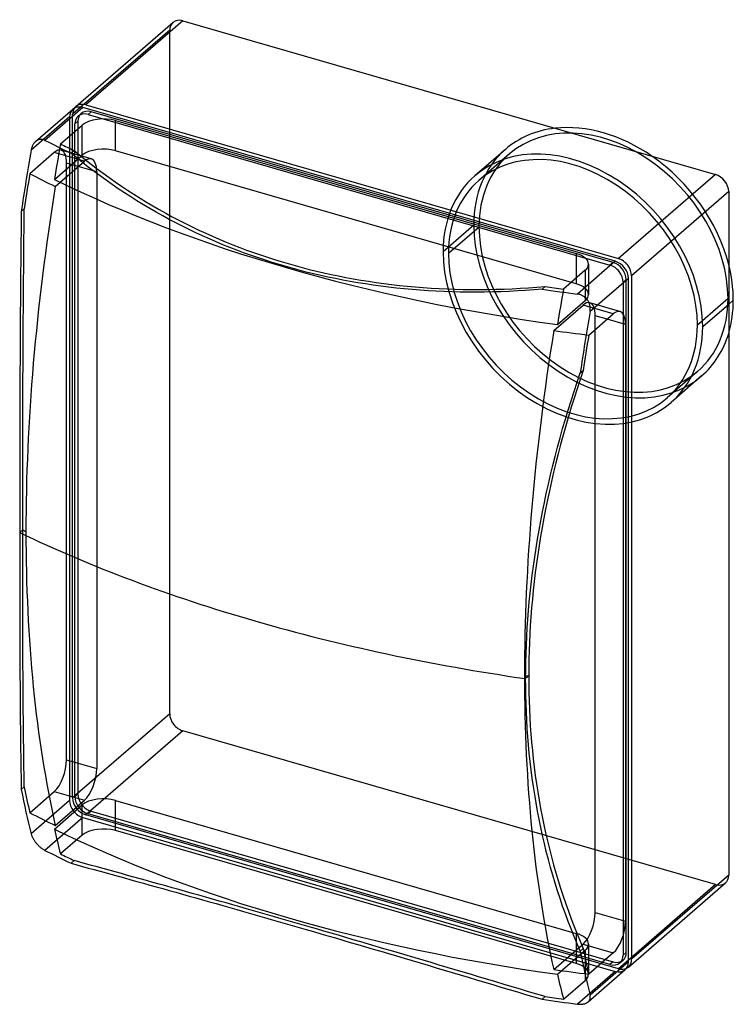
# Model space of a CAD drawing. Header units: millimetres. Extents: x -140 to 93, y -180 to 142.
import ezdxf

# ---------------------------------------------------------------- set-up
doc = ezdxf.new("R2010")
doc.units = ezdxf.units.MM
doc.layers.add('MAIN-1', color=7, linetype='Continuous')
doc.layers.add('MAIN-2', color=7, linetype='Continuous')

msp = doc.modelspace()

# ---------------------------------------------------------------- linework, layer by layer
at = {"layer": 'MAIN-1'}
for p, q in [((-122.06, 113.13), (-90.31, 140.62)), ((-87.04, 141.17), (-118.79, 113.68)), ((-87.04, 141.17), (87.04, 90.92)), ((-119.79, 112.81), (-132.16, 102.1)), ((54.29, 62.56), (-119.79, 112.81)), ((-118.79, 113.68), (55.29, 63.43)), ((-135.21, 101.73), (-123.06, 112.26)), ((-127.09, 100.93), (-119.98, 107.09)), ((-119.98, 97.22), (-119.98, 107.09)), ((-109.05, 98.68), (-109.05, 108.56)), ((-109.05, 108.56), (41.55, 65.08)), ((-136.38, 99.96), (-136.46, 99.75)), ((-136.3, 100.18), (-136.38, 99.96)), ((-136.2, 100.39), (-136.3, 100.18)), ((-136.1, 100.59), (-136.2, 100.39)), ((-136, 100.78), (-136.1, 100.59)), ((-135.88, 100.96), (-136, 100.78)), ((-135.76, 101.14), (-135.88, 100.96)), ((-135.63, 101.3), (-135.76, 101.14)), ((-135.49, 101.46), (-135.63, 101.3)), ((-135.36, 101.6), (-135.49, 101.46)), ((-135.21, 101.73), (-135.36, 101.6)), ((-135.07, 101.85), (-135.21, 101.73)), ((-134.92, 101.96), (-135.07, 101.85)), ((-134.76, 102.06), (-134.92, 101.96)), ((-134.6, 102.14), (-134.76, 102.06)), ((-134.44, 102.22), (-134.6, 102.14)), ((-134.27, 102.29), (-134.44, 102.22)), ((-134.1, 102.34), (-134.27, 102.29)), ((-133.92, 102.38), (-134.1, 102.34)), ((-133.74, 102.41), (-133.92, 102.38)), ((-133.56, 102.42), (-133.74, 102.41)), ((-133.38, 102.42), (-133.56, 102.42)), ((-133.2, 102.41), (-133.38, 102.42)), ((-133.02, 102.39), (-133.2, 102.41)), ((-132.84, 102.35), (-133.02, 102.39)), ((-132.66, 102.3), (-132.84, 102.35)), ((-132.49, 102.24), (-132.66, 102.3)), ((-132.32, 102.18), (-132.49, 102.24)), ((-132.16, 102.1), (-132.32, 102.18)), ((-136.64, 99.07), (-136.68, 98.85)), ((-136.59, 99.3), (-136.64, 99.07)), ((-136.53, 99.52), (-136.59, 99.3)), ((-136.46, 99.75), (-136.53, 99.52)), ((-123.6, 97.89), (-122.6, 98.75)), ((-121.75, 96.36), (-123.6, 97.89)), ((-122.6, 98.75), (-120.75, 97.23)), ((-120.75, 97.23), (-118.88, 95.72)), ((-120.35, 96.9), (-119.98, 97.22)), ((39.93, 55.68), (-109.05, 98.68)), ((-119.88, 94.85), (-121.75, 96.36)), ((-117.99, 93.37), (-119.88, 94.85)), ((-118.88, 95.72), (-116.99, 94.24)), ((-116.07, 91.9), (-117.99, 93.37)), ((-116.99, 94.24), (-115.07, 92.77)), ((-114.13, 90.46), (-116.07, 91.9)), ((-115.07, 92.77), (-113.14, 91.33)), ((-112.17, 89.04), (-114.13, 90.46)), ((-113.14, 91.33), (-111.18, 89.91)), ((87.04, 90.92), (55.29, 63.43)), ((-110.19, 87.65), (-112.17, 89.04)), ((-111.18, 89.91), (-109.19, 88.52)), ((-108.19, 86.28), (-110.19, 87.65)), ((-109.19, 88.52), (-107.19, 87.15)), ((-107.19, 87.15), (-105.17, 85.81)), ((-106.17, 84.94), (-108.19, 86.28)), ((-104.13, 83.62), (-106.17, 84.94)), ((-105.17, 85.81), (-103.13, 84.49)), ((-103.13, 84.49), (-101.07, 83.19)), ((91.37, 85.34), (59.62, 57.85)), ((91.37, 85.34), (91.37, -138.09)), ((-102.07, 82.32), (-104.13, 83.62)), ((-99.99, 81.05), (-102.07, 82.32)), ((-101.07, 83.19), (-99, 81.92)), ((-97.9, 79.81), (-99.99, 81.05)), ((-99, 81.92), (-96.9, 80.68)), ((-96.9, 80.68), (-94.79, 79.47)), ((-139.91, 78.8), (-139.95, 75.5)), ((-95.79, 78.6), (-97.9, 79.81)), ((-93.66, 77.41), (-95.79, 78.6)), ((-94.79, 79.47), (-92.66, 78.28)), ((-91.52, 76.25), (-93.66, 77.41)), ((-92.66, 78.28), (-90.52, 77.12)), ((-139.95, 75.5), (-139.99, 72.2)), ((-89.37, 75.12), (-91.52, 76.25)), ((-90.52, 77.12), (-88.37, 75.98)), ((-87.2, 74.01), (-89.37, 75.12)), ((-88.37, 75.98), (-86.2, 74.88)), ((-86.2, 74.88), (-84.02, 73.8)), ((-139.99, 72.2), (-140.03, 68.9)), ((-85.02, 72.94), (-87.2, 74.01)), ((-82.83, 71.89), (-85.02, 72.94)), ((-84.02, 73.8), (-81.82, 72.76)), ((-80.63, 70.87), (-82.83, 71.89)), ((-81.82, 72.76), (-79.62, 71.74)), ((-78.41, 69.88), (-80.63, 70.87)), ((-79.62, 71.74), (-77.41, 70.75)), ((-140.03, 68.9), (-140.06, 65.61)), ((-76.19, 68.92), (-78.41, 69.88)), ((-77.41, 70.75), (-75.18, 69.79)), ((-73.96, 67.99), (-76.19, 68.92)), ((-75.18, 69.79), (-72.95, 68.85)), ((-71.72, 67.09), (-73.96, 67.99)), ((-72.95, 68.85), (-70.71, 67.95)), ((-70.71, 67.95), (-68.47, 67.08)), ((-140.06, 65.61), (-140.09, 62.32)), ((-69.48, 66.22), (-71.72, 67.09)), ((-67.22, 65.37), (-69.48, 66.22)), ((-68.47, 67.08), (-66.22, 66.24)), ((-64.97, 64.56), (-67.22, 65.37)), ((-66.22, 66.24), (-63.96, 65.42)), ((-62.71, 63.78), (-64.97, 64.56)), ((-63.96, 65.42), (-61.7, 64.64)), ((-61.7, 64.64), (-59.44, 63.88)), ((41.55, 65.08), (41.55, 57.08)), ((-140.09, 62.32), (-140.12, 59.04)), ((-60.44, 63.02), (-62.71, 63.78)), ((-58.18, 62.29), (-60.44, 63.02)), ((-59.44, 63.88), (-57.17, 63.16)), ((-55.91, 61.6), (-58.18, 62.29)), ((-57.17, 63.16), (-54.91, 62.46)), ((-53.65, 60.93), (-55.91, 61.6)), ((-54.91, 62.46), (-52.65, 61.79)), ((-52.65, 61.79), (-50.37, 61.15)), ((-50.37, 61.15), (-48.07, 60.53)), ((54.29, 62.56), (41.92, 51.85)), ((-140.12, 59.04), (-140.15, 55.77)), ((-51.37, 60.28), (-53.65, 60.93)), ((-49.07, 59.66), (-51.37, 60.28)), ((-46.74, 59.06), (-49.07, 59.66)), ((-48.07, 60.53), (-45.75, 59.93)), ((-44.39, 58.49), (-46.74, 59.06)), ((-45.75, 59.93), (-43.4, 59.36)), ((-42.02, 57.94), (-44.39, 58.49)), ((-43.4, 59.36), (-41.03, 58.8)), ((-39.63, 57.41), (-42.02, 57.94)), ((-41.03, 58.8), (-38.64, 58.28)), ((-38.64, 58.28), (-36.23, 57.77)), ((44.48, 59.62), (37.36, 53.46)), ((-140.15, 55.77), (-140.18, 52.51)), ((-37.22, 56.91), (-39.63, 57.41)), ((-34.79, 56.43), (-37.22, 56.91)), ((-36.23, 57.77), (-33.8, 57.3)), ((-32.34, 55.98), (-34.79, 56.43)), ((-33.8, 57.3), (-31.35, 56.84)), ((-29.87, 55.55), (-32.34, 55.98)), ((-31.35, 56.84), (-28.88, 56.42)), ((-27.38, 55.15), (-29.87, 55.55)), ((-28.88, 56.42), (-26.39, 56.02)), ((-24.88, 54.78), (-27.38, 55.15)), ((-26.39, 56.02), (-23.88, 55.65)), ((-22.36, 54.43), (-24.88, 54.78)), ((-23.88, 55.65), (-21.36, 55.3)), ((-21.36, 55.3), (-18.82, 54.98)), ((-18.82, 54.98), (-16.27, 54.69)), ((58.62, 56.98), (46.05, 46.1)), ((58.62, -166.45), (58.62, 56.98)), ((59.62, 57.85), (59.62, -165.59)), ((-140.18, 52.51), (-140.2, 49.26)), ((-19.82, 54.12), (-22.36, 54.43)), ((-17.27, 53.83), (-19.82, 54.12)), ((-14.7, 53.56), (-17.27, 53.83)), ((-16.27, 54.69), (-13.7, 54.43)), ((-12.12, 53.33), (-14.7, 53.56)), ((-13.7, 54.43), (-11.12, 54.2)), ((-9.53, 53.12), (-12.12, 53.33)), ((-11.12, 54.2), (-8.53, 53.99)), ((-6.93, 52.95), (-9.53, 53.12)), ((-8.53, 53.99), (-5.92, 53.81)), ((-4.31, 52.8), (-6.93, 52.95)), ((-5.92, 53.81), (-3.31, 53.66)), ((-1.69, 52.68), (-4.31, 52.8)), ((-3.31, 53.66), (-0.68, 53.54)), ((0.95, 52.58), (-1.69, 52.68)), ((-0.68, 53.54), (1.96, 53.45)), ((3.59, 52.52), (0.95, 52.58)), ((1.96, 53.45), (4.6, 53.39)), ((6.25, 52.49), (3.59, 52.52)), ((4.6, 53.39), (7.25, 53.35)), ((8.91, 52.48), (6.25, 52.49)), ((7.25, 53.35), (9.91, 53.35)), ((11.57, 52.5), (8.91, 52.48)), ((9.91, 53.35), (12.58, 53.37)), ((14.24, 52.55), (11.57, 52.5)), ((12.58, 53.37), (15.25, 53.42)), ((16.92, 52.63), (14.24, 52.55)), ((15.25, 53.42), (17.93, 53.5)), ((19.6, 52.74), (16.92, 52.63)), ((17.93, 53.5), (20.6, 53.61)), ((22.28, 52.87), (19.6, 52.74)), ((20.6, 53.61), (23.29, 53.74)), ((24.97, 53.04), (22.28, 52.87)), ((23.29, 53.74), (25.97, 53.9)), ((27.66, 53.23), (24.97, 53.04)), ((25.97, 53.9), (28.66, 54.09)), ((30.35, 53.45), (27.66, 53.23)), ((28.66, 54.09), (31.35, 54.31)), ((31.35, 54.31), (30.35, 53.45)), ((42.13, 51.81), (41.92, 51.85)), ((42.34, 51.77), (42.13, 51.81)), ((42.56, 51.72), (42.34, 51.77)), ((42.78, 51.66), (42.56, 51.72)), ((42.99, 51.58), (42.78, 51.66)), ((43.2, 51.5), (42.99, 51.58)), ((43.41, 51.4), (43.2, 51.5)), ((-140.2, 49.26), (-140.22, 46.02)), ((43.62, 51.3), (43.41, 51.4)), ((43.82, 51.18), (43.62, 51.3)), ((44.01, 51.06), (43.82, 51.18)), ((44.2, 50.92), (44.01, 51.06)), ((44.38, 50.78), (44.2, 50.92)), ((44.55, 50.63), (44.38, 50.78)), ((44.72, 50.47), (44.55, 50.63)), ((44.87, 50.31), (44.72, 50.47)), ((45.02, 50.14), (44.87, 50.31)), ((45.16, 49.96), (45.02, 50.14)), ((45.28, 49.78), (45.16, 49.96)), ((45.41, 49.59), (45.28, 49.78)), ((45.52, 49.4), (45.41, 49.59)), ((45.62, 49.2), (45.52, 49.4)), ((45.72, 48.99), (45.62, 49.2)), ((45.8, 48.78), (45.72, 48.99)), ((45.88, 48.56), (45.8, 48.78)), ((45.95, 48.34), (45.88, 48.56)), ((46, 48.11), (45.95, 48.34)), ((91.37, 48.55), (92.88, 49.86)), ((-140.22, 46.02), (-140.24, 42.79)), ((45.61, 38.45), (53.62, 45.38)), ((46.05, 47.89), (46, 48.11)), ((46.08, 47.66), (46.05, 47.89)), ((46.05, 46.1), (46.08, 46.31)), ((46.11, 47.43), (46.08, 47.66)), ((46.08, 46.31), (46.11, 46.53)), ((46.12, 47.2), (46.11, 47.43)), ((46.11, 46.53), (46.12, 46.75)), ((46.13, 46.98), (46.12, 47.2)), ((46.12, 46.75), (46.13, 46.98)), ((-140.24, 42.79), (-140.26, 39.57)), ((57.62, 41.91), (51.62, 43.64)), ((57.62, 41.91), (57.62, -153.12)), ((-140.26, 39.57), (-140.28, 36.37)), ((47.74, -150.27), (47.74, 40.29)), ((-140.28, 36.37), (-140.3, 33.18)), ((-140.3, 33.18), (-140.31, 30)), ((-140.31, 30), (-140.32, 26.85)), ((-140.32, 26.85), (-140.34, 23.71)), ((41.79, 23.03), (42.82, 26.05)), ((43.82, 26.92), (42.79, 23.9)), ((42.82, 26.05), (43.82, 26.92)), ((-140.34, 23.71), (-140.35, 20.59)), ((40.8, 20.01), (41.79, 23.03)), ((42.79, 23.9), (41.8, 20.88)), ((-140.35, 20.59), (-140.36, 17.49)), ((39.83, 16.98), (40.8, 20.01)), ((41.8, 20.88), (40.83, 17.86)), ((-140.36, 17.49), (-140.37, 14.41)), ((38.88, 13.95), (39.83, 16.98)), ((40.83, 17.86), (39.89, 14.83)), ((-140.37, 14.41), (-140.38, 11.35)), ((37.97, 10.92), (38.88, 13.95)), ((39.89, 14.83), (38.97, 11.8)), ((-140.38, 11.35), (-140.38, 8.31)), ((37.09, 7.89), (37.97, 10.92)), ((38.97, 11.8), (38.09, 8.77)), ((-140.38, 8.31), (-140.39, 5.3)), ((36.23, 4.86), (37.09, 7.89)), ((38.09, 8.77), (37.24, 5.73)), ((-140.39, 5.3), (-140.4, 2.31)), ((35.41, 1.82), (36.23, 4.86)), ((37.24, 5.73), (36.41, 2.7)), ((-140.4, 2.31), (-140.4, -0.66)), ((34.61, -1.21), (35.41, 1.82)), ((36.41, 2.7), (35.62, -0.33)), ((-140.4, -0.66), (-140.41, -3.6)), ((33.85, -4.23), (34.61, -1.21)), ((35.62, -0.33), (34.85, -3.36)), ((-140.41, -3.6), (-140.41, -6.51)), ((33.12, -7.26), (33.85, -4.23)), ((34.12, -6.38), (33.42, -9.4)), ((34.85, -3.36), (34.12, -6.38)), ((-140.41, -9.4), (-140.42, -12.26)), ((-140.41, -6.51), (-140.41, -9.4)), ((32.42, -10.28), (33.12, -7.26)), ((33.42, -9.4), (32.75, -12.42)), ((-140.42, -12.26), (-140.42, -15.09)), ((31.75, -13.29), (32.42, -10.28)), ((32.75, -12.42), (32.11, -15.43)), ((-140.42, -15.09), (-140.42, -17.89)), ((31.11, -16.3), (31.75, -13.29)), ((32.11, -15.43), (31.5, -18.43)), ((-140.42, -17.89), (-140.42, -20.66)), ((29.93, -22.3), (30.5, -19.3)), ((30.5, -19.3), (31.11, -16.3)), ((31.5, -18.43), (30.93, -21.43)), ((-140.42, -20.66), (-140.42, -23.4)), ((29.38, -25.28), (29.93, -22.3)), ((30.93, -21.43), (30.38, -24.42)), ((-140.42, -23.4), (-140.42, -26.11)), ((28.87, -28.26), (29.38, -25.28)), ((30.38, -24.42), (29.87, -27.39)), ((-140.42, -26.11), (-140.42, -28.8)), ((-140.42, -28.8), (-140.42, -31.49)), ((28.39, -31.23), (28.87, -28.26)), ((29.87, -27.39), (29.39, -30.36)), ((-140.42, -31.49), (-140.42, -34.18)), ((27.94, -34.18), (28.39, -31.23)), ((29.39, -30.36), (28.94, -33.32)), ((-140.42, -34.18), (-140.42, -36.86)), ((27.53, -37.12), (27.94, -34.18)), ((28.94, -33.32), (28.53, -36.26)), ((-140.42, -36.86), (-140.42, -39.53)), ((27.15, -40.05), (27.53, -37.12)), ((28.53, -36.26), (28.15, -39.19)), ((-140.42, -39.53), (-140.41, -42.2)), ((26.8, -42.97), (27.15, -40.05)), ((28.15, -39.19), (27.8, -42.11)), ((-140.41, -42.2), (-140.41, -44.86)), ((-140.41, -44.86), (-140.41, -47.52)), ((26.48, -45.87), (26.8, -42.97)), ((27.48, -45.01), (27.19, -47.89)), ((27.8, -42.11), (27.48, -45.01)), ((-140.41, -47.52), (-140.4, -50.16)), ((26.19, -48.75), (26.48, -45.87)), ((27.19, -47.89), (26.93, -50.76)), ((-140.4, -50.16), (-140.4, -52.79)), ((25.93, -51.62), (26.19, -48.75)), ((26.93, -50.76), (26.71, -53.61)), ((-140.4, -52.79), (-140.39, -55.41)), ((25.52, -57.3), (25.71, -54.47)), ((25.71, -54.47), (25.93, -51.62)), ((26.71, -53.61), (26.52, -56.44)), ((-140.39, -55.41), (-140.38, -58.01)), ((25.35, -60.11), (25.52, -57.3)), ((26.52, -56.44), (26.35, -59.25)), ((-140.38, -58.01), (-140.38, -60.61)), ((-140.38, -60.61), (-140.37, -63.18)), ((25.22, -62.91), (25.35, -60.11)), ((26.35, -59.25), (26.22, -62.05)), ((-140.37, -63.18), (-140.36, -65.74)), ((25.12, -65.68), (25.22, -62.91)), ((26.22, -62.05), (26.12, -64.82)), ((-140.36, -65.74), (-140.35, -68.28)), ((25.05, -68.43), (25.12, -65.68)), ((26.05, -67.57), (26, -70.29)), ((26.12, -64.82), (26.05, -67.57)), ((-140.35, -68.28), (-140.34, -70.81)), ((-140.34, -70.81), (-140.32, -73.31)), ((25, -71.15), (25.05, -68.43)), ((26, -70.29), (25.99, -72.99)), ((-140.32, -73.31), (-140.31, -75.79)), ((24.99, -73.86), (25, -71.15)), ((25.99, -72.99), (24.99, -73.86)), ((25, -76.55), (24.99, -73.86)), ((25.99, -72.99), (26, -75.69)), ((-140.31, -75.79), (-140.3, -78.26)), ((25.05, -79.26), (25, -76.55)), ((26, -75.69), (26.05, -78.39)), ((-140.3, -78.26), (-140.28, -80.7)), ((25.12, -81.96), (25.05, -79.26)), ((26.05, -78.39), (26.12, -81.09)), ((-140.28, -80.7), (-140.26, -83.12)), ((-140.26, -83.12), (-140.24, -85.51)), ((25.22, -84.67), (25.12, -81.96)), ((26.12, -81.09), (26.22, -83.8)), ((-140.24, -85.51), (-140.22, -87.89)), ((25.35, -87.39), (25.22, -84.67)), ((26.22, -83.8), (26.35, -86.51)), ((26.35, -86.51), (26.52, -89.23)), ((-140.22, -87.89), (-140.2, -90.23)), ((25.52, -90.1), (25.35, -87.39)), ((25.71, -92.82), (25.52, -90.1)), ((26.52, -89.23), (26.71, -91.95)), ((-140.2, -90.23), (-140.18, -92.56)), ((-140.18, -92.56), (-140.15, -94.85)), ((25.93, -95.54), (25.71, -92.82)), ((26.71, -91.95), (26.93, -94.66)), ((-140.15, -94.85), (-140.12, -97.12)), ((26.19, -98.25), (25.93, -95.54)), ((26.93, -94.66), (27.19, -97.38)), ((-140.12, -97.12), (-140.09, -99.36)), ((-140.09, -99.36), (-140.06, -101.57)), ((26.48, -100.96), (26.19, -98.25)), ((27.19, -97.38), (27.48, -100.09)), ((-140.06, -101.57), (-140.03, -103.76)), ((26.8, -103.67), (26.48, -100.96)), ((27.48, -100.09), (27.8, -102.8)), ((27.8, -102.8), (28.15, -105.51)), ((-140.03, -103.76), (-139.99, -105.92)), ((-139.99, -105.92), (-139.95, -108.04)), ((27.15, -106.38), (26.8, -103.67)), ((28.15, -105.51), (28.53, -108.21)), ((-139.95, -108.04), (-139.91, -110.14)), ((27.53, -109.07), (27.15, -106.38)), ((27.94, -111.77), (27.53, -109.07)), ((28.53, -108.21), (28.94, -110.9)), ((28.39, -114.45), (27.94, -111.77)), ((28.94, -110.9), (29.39, -113.59)), ((28.87, -117.13), (28.39, -114.45)), ((29.39, -113.59), (29.87, -116.27)), ((29.38, -119.8), (28.87, -117.13)), ((29.87, -116.27), (30.38, -118.93)), ((30.38, -118.93), (30.93, -121.59)), ((29.93, -122.46), (29.38, -119.8)), ((30.93, -121.59), (31.5, -124.24)), ((-136.68, -124.59), (-136.64, -124.74)), ((-136.64, -124.74), (-136.59, -124.89)), ((-136.59, -124.89), (-136.54, -125.06)), ((-136.54, -125.06), (-136.48, -125.22)), ((-136.48, -125.22), (-136.41, -125.39)), ((-136.41, -125.39), (-136.33, -125.57)), ((30.5, -125.1), (29.93, -122.46)), ((31.11, -127.74), (30.5, -125.1)), ((31.5, -124.24), (32.11, -126.88)), ((-136.33, -125.57), (-136.25, -125.74)), ((-136.25, -125.74), (-136.16, -125.92)), ((-136.16, -125.92), (-136.06, -126.1)), ((-136.06, -126.1), (-135.95, -126.29)), ((-135.95, -126.29), (-135.84, -126.47)), ((-135.84, -126.47), (-135.73, -126.65)), ((-135.73, -126.65), (-135.61, -126.83)), ((-135.61, -126.83), (-135.48, -127.01)), ((-135.48, -127.01), (-135.35, -127.19)), ((-135.35, -127.19), (-135.21, -127.37)), ((-135.21, -127.37), (-135.08, -127.54)), ((-135.08, -127.54), (-134.94, -127.71)), ((-134.94, -127.71), (-134.79, -127.88)), ((-134.79, -127.88), (-134.64, -128.04)), ((-134.64, -128.04), (-134.48, -128.21)), ((-134.48, -128.21), (-134.32, -128.37)), ((-134.32, -128.37), (-134.16, -128.53)), ((-134.16, -128.53), (-134, -128.69)), ((-134, -128.69), (-133.83, -128.84)), ((31.75, -130.36), (31.11, -127.74)), ((32.11, -126.88), (32.75, -129.5)), ((-133.83, -128.84), (-133.66, -128.98)), ((-133.66, -128.98), (-133.49, -129.12)), ((-133.49, -129.12), (-133.31, -129.26)), ((-133.31, -129.26), (-133.14, -129.39)), ((-133.14, -129.39), (-132.97, -129.51)), ((-132.97, -129.51), (-132.8, -129.62)), ((-132.8, -129.62), (-132.64, -129.73)), ((-132.64, -129.73), (-132.47, -129.82)), ((-132.47, -129.82), (-132.31, -129.92)), ((-132.31, -129.92), (-132.16, -130)), ((32.42, -132.97), (31.75, -130.36)), ((32.75, -129.5), (33.42, -132.11)), ((-123.6, -134.21), (-121.75, -134.72)), ((-121.75, -134.72), (-119.88, -135.23)), ((33.12, -135.56), (32.42, -132.97)), ((33.42, -132.11), (34.12, -134.7)), ((34.12, -134.7), (34.85, -137.28)), ((-119.88, -135.23), (-117.99, -135.76)), ((-117.99, -135.76), (-116.07, -136.28)), ((-116.07, -136.28), (-114.13, -136.82)), ((-114.13, -136.82), (-112.17, -137.36)), ((-112.17, -137.36), (-110.19, -137.91)), ((-110.19, -137.91), (-108.19, -138.46)), ((33.85, -138.14), (33.12, -135.56)), ((34.61, -140.7), (33.85, -138.14)), ((34.85, -137.28), (35.62, -139.84)), ((91.37, -138.09), (59.62, -165.59)), ((-108.19, -138.46), (-106.17, -139.02)), ((-106.17, -139.02), (-104.13, -139.58)), ((-104.13, -139.58), (-102.07, -140.15)), ((-102.07, -140.15), (-99.99, -140.73)), ((-99.99, -140.73), (-97.9, -141.31)), ((-97.9, -141.31), (-95.79, -141.9)), ((35.41, -143.24), (34.61, -140.7)), ((35.62, -139.84), (36.41, -142.39)), ((58.56, -168.12), (90.31, -140.62)), ((-95.79, -141.9), (-93.66, -142.49)), ((-93.66, -142.49), (-91.52, -143.09)), ((-91.52, -143.09), (-89.37, -143.69)), ((-89.37, -143.69), (-87.2, -144.3)), ((-87.2, -144.3), (-85.02, -144.91)), ((36.23, -145.77), (35.41, -143.24)), ((36.41, -142.39), (37.24, -144.91)), ((-85.02, -144.91), (-82.83, -145.53)), ((-82.83, -145.53), (-80.63, -146.15)), ((-80.63, -146.15), (-78.41, -146.77)), ((-78.41, -146.77), (-76.19, -147.4)), ((-76.19, -147.4), (-73.96, -148.03)), ((-73.96, -148.03), (-71.72, -148.67)), ((37.09, -148.28), (36.23, -145.77)), ((37.24, -144.91), (38.09, -147.42)), ((38.09, -147.42), (38.97, -149.91)), ((-71.72, -148.67), (-69.48, -149.31)), ((-69.48, -149.31), (-67.22, -149.95)), ((-67.22, -149.95), (-64.97, -150.59)), ((-64.97, -150.59), (-62.71, -151.24)), ((-62.71, -151.24), (-60.44, -151.89)), ((37.97, -150.76), (37.09, -148.28)), ((38.88, -153.23), (37.97, -150.76)), ((38.97, -149.91), (39.89, -152.37)), ((47.74, -150.27), (57.62, -153.12)), ((-60.44, -151.89), (-58.18, -152.54)), ((-58.18, -152.54), (-55.91, -153.19)), ((-55.91, -153.19), (-53.65, -153.85)), ((-53.65, -153.85), (-51.37, -154.51)), ((39.83, -155.68), (38.88, -153.23)), ((39.89, -152.37), (40.83, -154.82)), ((-51.37, -154.51), (-49.07, -155.17)), ((-49.07, -155.17), (-46.74, -155.85)), ((-46.74, -155.85), (-44.39, -156.53)), ((-44.39, -156.53), (-42.02, -157.22)), ((-42.02, -157.22), (-39.63, -157.91)), ((40.8, -158.11), (39.83, -155.68)), ((40.83, -154.82), (41.8, -157.24)), ((41.8, -157.24), (42.79, -159.65)), ((-39.63, -157.91), (-37.22, -158.62)), ((-37.22, -158.62), (-34.79, -159.33)), ((-34.79, -159.33), (-32.34, -160.05)), ((-32.34, -160.05), (-29.87, -160.77)), ((-29.87, -160.77), (-27.38, -161.5)), ((41.79, -160.51), (40.8, -158.11)), ((42.82, -162.89), (41.79, -160.51)), ((42.79, -159.65), (43.82, -162.02)), ((43.37, -160.99), (43.74, -160.66)), ((43.74, -160.66), (53.62, -163.51)), ((-27.38, -161.5), (-24.88, -162.24)), ((-24.88, -162.24), (-22.36, -162.98)), ((-22.36, -162.98), (-19.82, -163.73)), ((-19.82, -163.73), (-17.27, -164.49)), ((43.82, -162.02), (42.82, -162.89)), ((53.62, -163.51), (45.61, -170.44)), ((-17.27, -164.49), (-14.7, -165.25)), ((-14.7, -165.25), (-12.12, -166.01)), ((-12.12, -166.01), (-9.53, -166.78)), ((-9.53, -166.78), (-6.93, -167.55)), ((58.62, -166.45), (46.05, -177.34)), ((-6.93, -167.55), (-4.31, -168.33)), ((-4.31, -168.33), (-1.69, -169.11)), ((-1.69, -169.11), (0.95, -169.89)), ((0.95, -169.89), (3.59, -170.68)), ((45.4, -179.51), (57.56, -168.98)), ((3.59, -170.68), (6.25, -171.47)), ((6.25, -171.47), (8.91, -172.26)), ((8.91, -172.26), (11.57, -173.06)), ((11.57, -173.06), (14.24, -173.85)), ((14.24, -173.85), (16.92, -174.65)), ((16.92, -174.65), (19.6, -175.45)), ((19.6, -175.45), (22.28, -176.25)), ((22.28, -176.25), (24.97, -177.05)), ((24.97, -177.05), (27.66, -177.85)), ((27.66, -177.85), (30.35, -178.65)), ((43.71, -180.24), (43.91, -180.2)), ((43.91, -180.2), (44.12, -180.15)), ((44.12, -180.15), (44.31, -180.1)), ((44.31, -180.1), (44.49, -180.03)), ((44.49, -180.03), (44.67, -179.96)), ((44.67, -179.96), (44.84, -179.88)), ((44.84, -179.88), (44.99, -179.8)), ((44.99, -179.8), (45.14, -179.71)), ((45.14, -179.71), (45.28, -179.61)), ((45.28, -179.61), (45.4, -179.51)), ((45.4, -179.51), (45.52, -179.4)), ((45.52, -179.4), (45.64, -179.28)), ((45.64, -179.28), (45.74, -179.15)), ((45.74, -179.15), (45.83, -179.02)), ((45.83, -179.02), (45.9, -178.89)), ((45.9, -178.89), (45.97, -178.74)), ((45.97, -178.74), (46.03, -178.6)), ((46.03, -178.6), (46.07, -178.45)), ((46.08, -177.5), (46.05, -177.34)), ((46.07, -178.45), (46.1, -178.29)), ((46.11, -177.66), (46.08, -177.5)), ((46.1, -178.29), (46.12, -178.13)), ((46.12, -177.82), (46.11, -177.66)), ((46.13, -177.98), (46.12, -177.82)), ((46.12, -178.13), (46.13, -177.98)), ((41.92, -180.25), (42.14, -180.27)), ((42.14, -180.27), (42.37, -180.29)), ((42.37, -180.29), (42.6, -180.3)), ((42.6, -180.3), (42.82, -180.31)), ((42.82, -180.31), (43.05, -180.3)), ((43.05, -180.3), (43.27, -180.29)), ((43.27, -180.29), (43.49, -180.27)), ((43.49, -180.27), (43.71, -180.24))]:
    msp.add_line(p, q, dxfattribs=at)
for centre, major_axis, ratio, start_param, end_param in [((-87.04, 136.84), (-3.27, 3.78), 0.75, -0.857072, 0.000079), ((-119.79, 108.48), (-3.27, 3.78), 0.75, -0.857072, 0.000079), ((-118.79, 109.35), (3.27, -3.78), 0.75, -3.141514, -2.964282), ((-118.79, 109.35), (3.27, -3.78), 0.75, 2.284521, 3.141672), ((-113.05, 105.09), (-8, 0), 0.5, -2.094395, -0.523599), ((50.44, 62.11), (32.08, -37.04), 0.75, 1.902441, 2.666601), ((136.5, 234.26), (-376.89, 0), 0.5, 0.777274, 0.809123), ((137.5, 235.13), (-376.89, 0), 0.5, 0.792521, 0.809123), ((-113.05, 95.22), (-8, 0), 0.5, -2.094395, -0.523599), ((45.13, 144.59), (-107.01, -370.7), 0.433013, -1.323697, -1.269432), ((87.04, 86.59), (-3.27, 3.78), 0.75, -2.427868, -0.857072), ((37.55, 61.62), (-8, 0), 0.5, 3.141499, 4.18879), ((37.55, 61.62), (-8, 0), 0.5, 2.617994, 3.141499), ((54.29, 58.23), (-3.27, 3.78), 0.75, -2.427868, -0.857072), ((55.29, 59.1), (3.27, -3.78), 0.75, 0.713724, 2.284521), ((50.44, 62.11), (32.08, -37.04), 0.75, 0.713724, 0.981557), ((136.5, 234.26), (-376.89, 0), 0.5, 1.285272, 1.317121), ((137.5, 235.13), (-376.89, 0), 0.5, 1.285272, 1.301874), ((50.44, 62.11), (32.08, -37.04), 0.75, 0.445892, 0.713724), ((227.87, 91.84), (107.01, 370.7), 0.433013, 1.817896, 1.872161), ((53.62, 38.45), (2.22, 7.69), 0.433013, 0.000007, 0.588003), ((53.62, 38.45), (2.22, 7.69), 0.433013, -0.982794, 0.000007), ((228.87, 92.7), (107.01, 370.7), 0.433013, 1.840904, 1.872161), ((136.5, 118.21), (-400, 0), 0.5, 0.806119, 1.047198), ((136.5, 118.21), (-400, 0), 0.5, 1.047198, 1.288276), ((45.13, 144.59), (-107.01, -370.7), 0.433013, -0.696156, -0.64189), ((136.5, 2.17), (376.89, 0), 0.5, -2.364319, -2.332469), ((87.04, -136.84), (-3.27, 3.78), 0.75, -3.141514, -2.427868), ((43.74, -153.73), (2.22, 7.69), 0.433013, -2.55359, -0.982794), ((53.62, -156.58), (2.22, 7.69), 0.433013, -2.55359, -0.982794), ((227.87, 91.84), (107.01, 370.7), 0.433013, 2.445437, 2.499702), ((228.87, 92.7), (107.01, 370.7), 0.433013, 2.445437, 2.476694), ((54.29, -165.2), (-3.27, 3.78), 0.75, -3.141514, -2.427868), ((55.29, -164.34), (3.27, -3.78), 0.75, 0.000079, 0.713724), ((55.29, -164.34), (3.27, -3.78), 0.75, -0.177311, 0.000079), ((136.5, 2.17), (376.89, 0), 0.5, -1.856321, -1.824471)]:
    msp.add_ellipse(centre, major_axis=major_axis, ratio=ratio, start_param=start_param, end_param=end_param, dxfattribs=at)
at = {"layer": 'MAIN-2'}
for p, q in [((-91.37, 138.09), (-123.12, 110.6)), ((-91.37, -85.34), (-91.37, 138.09)), ((-124.12, 109.73), (-136.68, 98.85)), ((-124.12, 109.73), (-124.12, -113.7)), ((-123.12, -112.84), (-123.12, 110.6)), ((-121.33, 110.03), (-120.33, 110.89)), ((-117.05, 111.44), (-118.05, 110.58)), ((-118.05, 110.58), (52.55, 61.33)), ((53.55, 62.19), (-117.05, 111.44)), ((-121.38, 108.36), (-122.38, 107.5)), ((-122.38, -112.47), (-122.38, 107.5)), ((-121.38, 108.36), (-121.38, -111.61)), ((-129.12, 98.13), (-137.12, 91.2)), ((-119.24, 95.28), (-129.12, 98.13)), ((-129.09, 89.33), (-120.35, 96.9)), ((-117.02, 96.03), (-126.9, 98.88)), ((18.37, 99.15), (8.37, 90.49)), ((19.67, 97.64), (9.67, 88.98)), ((-128.79, 87.01), (-119.24, 95.28)), ((-115.24, 91.81), (-125.12, 94.66)), ((-125.12, -100.37), (-125.12, 94.66)), ((-115.24, 91.81), (-115.24, -103.22)), ((-138.91, 79.67), (-139.91, 78.8)), ((-138.95, 76.37), (-138.91, 79.67)), ((-138.99, 73.07), (-138.95, 76.37)), ((8.01, 74.36), (-1.99, 65.7)), ((-139.03, 69.78), (-138.99, 73.07)), ((-0.26, 65.2), (9.74, 73.86)), ((-139.06, 66.49), (-139.03, 69.78)), ((-139.09, 63.2), (-139.06, 66.49)), ((-139.12, 59.92), (-139.09, 63.2)), ((45.55, 61.62), (45.55, 51.74)), ((53.55, 62.19), (52.55, 61.33)), ((-139.15, 56.65), (-139.12, 59.92)), ((44.48, 59.62), (44.48, 49.74)), ((-139.18, 53.39), (-139.15, 56.65)), ((41.55, 55.21), (39.93, 55.68)), ((41.55, 57.08), (41.55, 55.21)), ((57.88, 56.61), (56.88, 55.75)), ((56.88, 55.75), (56.88, -164.22)), ((57.88, -163.36), (57.88, 56.61)), ((-139.2, 50.14), (-139.18, 53.39)), ((-139.22, 46.9), (-139.2, 50.14)), ((35.37, 41.86), (44.48, 49.74)), ((55.83, 46.13), (45.96, 48.98)), ((91.15, 50.36), (81.15, 41.7)), ((82.88, 41.2), (91.37, 48.55)), ((-139.24, 43.66), (-139.22, 46.9)), ((34.2, 39.96), (43.74, 48.23)), ((53.62, 45.38), (43.74, 48.23)), ((-139.26, 40.45), (-139.24, 43.66)), ((51.62, 43.64), (47.74, 44.76)), ((47.74, 40.29), (47.74, 44.76)), ((-139.28, 37.24), (-139.26, 40.45)), ((-139.3, 34.05), (-139.28, 37.24)), ((-139.31, 30.88), (-139.3, 34.05)), ((-139.32, 27.72), (-139.31, 30.88)), ((-139.34, 24.58), (-139.32, 27.72)), ((81.21, 26.58), (71.21, 17.92)), ((-139.35, 21.46), (-139.34, 24.58)), ((82.52, 25.07), (72.52, 16.41)), ((-139.36, 18.35), (-139.35, 21.46)), ((-139.37, 15.27), (-139.36, 18.35)), ((-139.38, 12.21), (-139.37, 15.27)), ((-139.38, 9.17), (-139.38, 12.21)), ((-139.39, 6.16), (-139.38, 9.17)), ((-139.4, 3.17), (-139.39, 6.16)), ((-139.41, -2.74), (-139.4, 0.2)), ((-139.4, 0.2), (-139.4, 3.17)), ((-139.41, -5.66), (-139.41, -2.74)), ((-139.41, -8.54), (-139.41, -5.66)), ((-139.42, -11.4), (-139.41, -8.54)), ((-139.42, -14.23), (-139.42, -11.4)), ((-139.42, -17.03), (-139.42, -14.23)), ((-139.42, -19.8), (-139.42, -17.03)), ((-139.42, -22.54), (-139.42, -19.8)), ((-139.42, -25.24), (-140.42, -26.11)), ((-139.42, -25.24), (-139.42, -22.54)), ((-139.42, -27.93), (-139.42, -25.24)), ((-139.42, -30.62), (-139.42, -27.93)), ((-139.42, -33.3), (-139.42, -30.62)), ((-139.42, -35.98), (-139.42, -33.3)), ((-139.42, -38.66), (-139.42, -35.98)), ((-139.41, -41.33), (-139.42, -38.66)), ((-139.41, -43.99), (-139.41, -41.33)), ((-139.41, -46.64), (-139.41, -43.99)), ((-139.4, -49.29), (-139.41, -46.64)), ((-139.4, -51.92), (-139.4, -49.29)), ((-139.39, -54.54), (-139.4, -51.92)), ((-139.38, -57.14), (-139.39, -54.54)), ((-139.38, -59.74), (-139.38, -57.14)), ((-139.37, -62.31), (-139.38, -59.74)), ((-139.36, -64.87), (-139.37, -62.31)), ((-139.35, -67.42), (-139.36, -64.87)), ((-139.34, -69.94), (-139.35, -67.42)), ((-139.32, -72.45), (-139.34, -69.94)), ((-139.31, -74.93), (-139.32, -72.45)), ((-139.3, -77.4), (-139.31, -74.93)), ((-139.28, -79.84), (-139.3, -77.4)), ((-139.26, -82.26), (-139.28, -79.84)), ((-139.24, -84.66), (-139.26, -82.26)), ((-139.22, -87.03), (-139.24, -84.66)), ((-91.37, -85.34), (-123.12, -112.84)), ((-139.2, -89.38), (-139.22, -87.03)), ((-139.18, -91.7), (-139.2, -89.38)), ((-139.15, -93.99), (-139.18, -91.7)), ((-87.04, -90.92), (-118.79, -118.42)), ((87.04, -141.17), (-87.04, -90.92)), ((-139.12, -96.26), (-139.15, -93.99)), ((-139.09, -98.5), (-139.12, -96.26)), ((-139.06, -100.72), (-139.09, -98.5)), ((-139.03, -102.9), (-139.06, -100.72)), ((-138.99, -105.05), (-139.03, -102.9)), ((-125.12, -100.37), (-115.24, -103.22)), ((-138.95, -107.18), (-138.99, -105.05)), ((-139.91, -110.14), (-138.91, -109.27)), ((-138.91, -109.27), (-138.95, -107.18)), ((-137.12, -117.69), (-129.12, -110.76)), ((-129.12, -110.76), (-119.24, -113.61)), ((-121.38, -111.61), (-122.38, -112.47)), ((-124.12, -113.7), (-136.68, -124.59)), ((-129.09, -123.02), (-119.98, -115.13)), ((-128.79, -121.88), (-119.24, -113.61)), ((-119.98, -125), (-119.98, -115.13)), ((-109.05, -123.54), (-109.05, -113.67)), ((-109.05, -113.67), (41.55, -157.14)), ((55.29, -168.67), (-118.79, -118.42)), ((-117.05, -117.19), (-118.05, -118.05)), ((52.55, -167.3), (-118.05, -118.05)), ((-117.05, -117.19), (53.55, -166.44)), ((-119.79, -119.28), (-132.16, -130)), ((-119.79, -119.28), (54.29, -169.53)), ((-119.98, -125), (-127.09, -131.16)), ((41.55, -167.01), (-109.05, -123.54)), ((-122.6, -133.34), (-123.6, -134.21)), ((-120.75, -133.85), (-122.6, -133.34)), ((-118.88, -134.37), (-120.75, -133.85)), ((-116.99, -134.89), (-118.88, -134.37)), ((-115.07, -135.42), (-116.99, -134.89)), ((-113.14, -135.95), (-115.07, -135.42)), ((-111.18, -136.49), (-113.14, -135.95)), ((-109.19, -137.04), (-111.18, -136.49)), ((-107.19, -137.59), (-109.19, -137.04)), ((-105.17, -138.15), (-107.19, -137.59)), ((-103.13, -138.72), (-105.17, -138.15)), ((-101.07, -139.29), (-103.13, -138.72)), ((-99, -139.86), (-101.07, -139.29)), ((-96.9, -140.44), (-99, -139.86)), ((-94.79, -141.03), (-96.9, -140.44)), ((-92.66, -141.62), (-94.79, -141.03)), ((87.04, -141.17), (55.29, -168.67)), ((-90.52, -142.22), (-92.66, -141.62)), ((-88.37, -142.83), (-90.52, -142.22)), ((-86.2, -143.43), (-88.37, -142.83)), ((-84.02, -144.05), (-86.2, -143.43)), ((-81.82, -144.66), (-84.02, -144.05)), ((-79.62, -145.28), (-81.82, -144.66)), ((-77.41, -145.91), (-79.62, -145.28)), ((-75.18, -146.54), (-77.41, -145.91)), ((-72.95, -147.17), (-75.18, -146.54)), ((-70.71, -147.81), (-72.95, -147.17)), ((-68.47, -148.44), (-70.71, -147.81)), ((-66.22, -149.09), (-68.47, -148.44)), ((-63.96, -149.73), (-66.22, -149.09)), ((-61.7, -150.38), (-63.96, -149.73)), ((-59.44, -151.03), (-61.7, -150.38)), ((-57.17, -151.68), (-59.44, -151.03)), ((-54.91, -152.33), (-57.17, -151.68)), ((-52.65, -152.98), (-54.91, -152.33)), ((-50.37, -153.64), (-52.65, -152.98)), ((-48.07, -154.3), (-50.37, -153.64)), ((-45.75, -154.98), (-48.07, -154.3)), ((-43.4, -155.66), (-45.75, -154.98)), ((-41.03, -156.35), (-43.4, -155.66)), ((-38.64, -157.05), (-41.03, -156.35)), ((-36.23, -157.75), (-38.64, -157.05)), ((41.55, -157.14), (41.55, -167.01)), ((-33.8, -158.46), (-36.23, -157.75)), ((-31.35, -159.18), (-33.8, -158.46)), ((-28.88, -159.9), (-31.35, -159.18)), ((-26.39, -160.64), (-28.88, -159.9)), ((-23.88, -161.37), (-26.39, -160.64)), ((45.55, -160.61), (45.55, -170.48)), ((-21.36, -162.12), (-23.88, -161.37)), ((-18.82, -162.87), (-21.36, -162.12)), ((-16.27, -163.62), (-18.82, -162.87)), ((-13.7, -164.38), (-16.27, -163.62)), ((34.2, -168.93), (43.37, -160.99)), ((35.37, -170.49), (44.48, -162.6)), ((44.48, -162.6), (44.48, -172.48)), ((57.88, -163.36), (56.88, -164.22)), ((-11.12, -165.14), (-13.7, -164.38)), ((-8.53, -165.91), (-11.12, -165.14)), ((-5.92, -166.69), (-8.53, -165.91)), ((-3.31, -167.46), (-5.92, -166.69)), ((53.55, -166.44), (52.55, -167.3)), ((55.83, -166.75), (56.83, -165.89)), ((-0.68, -168.24), (-3.31, -167.46)), ((1.96, -169.03), (-0.68, -168.24)), ((4.6, -169.82), (1.96, -169.03)), ((7.25, -170.61), (4.6, -169.82)), ((54.29, -169.53), (41.92, -180.25)), ((9.91, -171.4), (7.25, -170.61)), ((12.58, -172.19), (9.91, -171.4)), ((15.25, -172.99), (12.58, -172.19)), ((17.93, -173.79), (15.25, -172.99)), ((20.6, -174.58), (17.93, -173.79)), ((37.36, -178.64), (44.48, -172.48)), ((23.29, -175.38), (20.6, -174.58)), ((25.97, -176.18), (23.29, -175.38)), ((28.66, -176.98), (25.97, -176.18)), ((31.35, -177.78), (28.66, -176.98)), ((30.35, -178.65), (31.35, -177.78))]:
    msp.add_line(p, q, dxfattribs=at)
for centre, major_axis, ratio, start_param, end_param in [((-87.04, 136.84), (-3.27, 3.78), 0.75, 0.000079, 0.713724), ((-119.79, 108.48), (-3.27, 3.78), 0.75, 0.000079, 0.713724), ((-118.79, 109.35), (3.27, -3.78), 0.75, -2.964282, -2.427868), ((-118.05, 106.25), (3.27, -3.78), 0.75, -3.141514, -2.427868), ((-117.05, 107.11), (-3.27, 3.78), 0.75, 0.000079, 0.713724), ((-118.05, 106.25), (3.27, -3.78), 0.75, 2.284521, 3.141672), ((-117.05, 107.11), (-3.27, 3.78), 0.75, -0.857072, 0.000079), ((50.44, 62.11), (-30.77, 35.53), 0.75, -2.427868, -0.000014), ((50.44, 62.11), (32.08, -37.04), 0.75, 2.666601, 3.141578), ((55.27, 142.82), (-107.77, -373.32), 0.433013, -1.33488, -1.303796), ((40.44, 53.45), (-32.08, 37.04), 0.75, -2.427868, -0.000014), ((-129.12, 91.2), (-2.22, -7.69), 0.433013, -3.141586, -2.55359), ((-129.12, 91.2), (-2.22, -7.69), 0.433013, 2.158799, 3.141599), ((50.44, 62.11), (32.08, -37.04), 0.75, 3.141578, 3.855317), ((40.44, 53.45), (-30.77, 35.53), 0.75, -2.427868, -0.000014), ((50.44, 62.11), (-30.77, 35.53), 0.75, -0.000014, 0.713724), ((50.44, 62.11), (32.08, -37.04), 0.75, 0.981557, 1.902441), ((-119.24, 88.35), (-2.22, -7.69), 0.433013, -3.141586, -2.55359), ((-119.24, 88.35), (-2.22, -7.69), 0.433013, 2.158799, 3.141599), ((46.13, 145.45), (-107.01, -370.7), 0.433013, -1.300689, -1.269432), ((137.5, 223.52), (-381.39, 0), 0.5, 0.76692, 0.797892), ((40.44, 53.45), (-32.08, 37.04), 0.75, -0.000014, 0.713724), ((56.01, 142.6), (107.83, 373.52), 0.433013, 1.843389, 2.158799), ((137.5, 225.25), (380.75, 0), 0.5, -2.346432, -1.842358), ((40.44, 53.45), (-30.77, 35.53), 0.75, -0.000014, 0.713724), ((50.44, 62.11), (32.08, -37.04), 0.75, -2.427868, -0.000014), ((50.44, 62.11), (-30.77, 35.53), 0.75, 0.713724, 3.141578), ((40.44, 53.45), (-32.08, 37.04), 0.75, 0.713724, 3.141578), ((40.44, 53.45), (-30.77, 35.53), 0.75, 0.713724, 3.141578), ((52.55, 57), (3.27, -3.78), 0.75, 0.713724, 2.284521), ((53.55, 57.86), (-3.27, 3.78), 0.75, -2.427868, -0.857072), ((37.55, 51.74), (-8, 0), 0.5, 3.141499, 4.18879), ((219.73, 95.34), (107.77, 373.32), 0.433013, 1.806713, 1.837796), ((37.55, 51.74), (-8, 0), 0.5, 2.617994, 3.141499), ((43.74, 41.3), (2.22, 7.69), 0.433013, 0.000007, 0.588003), ((43.74, 41.3), (2.22, 7.69), 0.433013, -0.982794, 0.000007), ((50.44, 62.11), (-30.77, 35.53), 0.75, 3.141578, 3.855317), ((218.99, 95.55), (-107.83, -373.52), 0.433013, -1.298203, -0.982794), ((137.5, 223.52), (-381.39, 0), 0.5, 1.296503, 1.327475), ((40.44, 53.45), (-30.77, 35.53), 0.75, 3.141578, 3.855317), ((40.44, 53.45), (-32.08, 37.04), 0.75, 3.141578, 3.855317), ((50.44, 62.11), (32.08, -37.04), 0.75, -0.000014, 0.445892), ((137.5, 119.08), (400, 0), 0.5, -2.335474, -2.331871), ((56.01, 142.6), (107.83, 373.52), 0.433013, 2.158799, 2.474209), ((218.99, 95.55), (-107.83, -373.52), 0.433013, -0.982794, -0.667384), ((137.5, 119.08), (-400, 0), 0.5, 1.284673, 1.288276), ((-87.04, -86.59), (-3.27, 3.78), 0.75, 0.713724, 2.284521), ((-129.12, -103.83), (-2.22, -7.69), 0.433013, 0.588003, 2.158799), ((-119.24, -106.68), (-2.22, -7.69), 0.433013, 0.588003, 2.158799), ((46.13, 145.45), (-107.01, -370.7), 0.433013, -0.696156, -0.664899), ((-118.05, -113.72), (3.27, -3.78), 0.75, -2.427868, -0.857072), ((-117.05, -112.86), (-3.27, 3.78), 0.75, 0.713724, 2.284521), ((-113.05, -117.13), (8, 0), 0.5, 1.047198, 2.617994), ((-119.79, -114.95), (-3.27, 3.78), 0.75, 0.713724, 2.284521), ((-118.79, -114.09), (3.27, -3.78), 0.75, -2.427868, -0.857072), ((137.5, 14.64), (381.39, 0), 0.5, -2.374673, -2.343701), ((55.27, 142.82), (-107.77, -373.32), 0.433013, -0.661791, -0.630708), ((137.5, 12.9), (-380.75, 0), 0.5, 0.79516, 1.299235), ((-113.05, -127), (8, 0), 0.5, 1.047198, 2.617994), ((137.5, 3.03), (376.89, 0), 0.5, -2.349071, -2.332469), ((87.04, -136.84), (-3.27, 3.78), 0.75, 2.284521, 3.141672), ((37.55, -160.6), (8, 0), 0.5, -0.000094, 1.047198), ((37.55, -160.6), (8, 0), 0.5, -0.523599, -0.000094), ((53.55, -162.11), (-3.27, 3.78), 0.75, -3.141514, -2.427868), ((37.55, -170.48), (8, 0), 0.5, -0.000094, 1.047198), ((52.55, -162.97), (3.27, -3.78), 0.75, -0.857072, 0.000079), ((53.55, -162.11), (-3.27, 3.78), 0.75, 2.284521, 3.141672), ((52.55, -162.97), (3.27, -3.78), 0.75, 0.000079, 0.713724), ((137.5, 14.64), (381.39, 0), 0.5, -1.845089, -1.814118), ((219.73, 95.34), (107.77, 373.32), 0.433013, 2.479802, 2.510885), ((37.55, -170.48), (8, 0), 0.5, -0.523599, -0.000094), ((54.29, -165.2), (-3.27, 3.78), 0.75, 2.284521, 3.141672), ((55.29, -164.34), (3.27, -3.78), 0.75, -0.857072, -0.177311), ((137.5, 3.03), (376.89, 0), 0.5, -1.856321, -1.839719)]:
    msp.add_ellipse(centre, major_axis=major_axis, ratio=ratio, start_param=start_param, end_param=end_param, dxfattribs=at)

doc.saveas('drawing.dxf')
